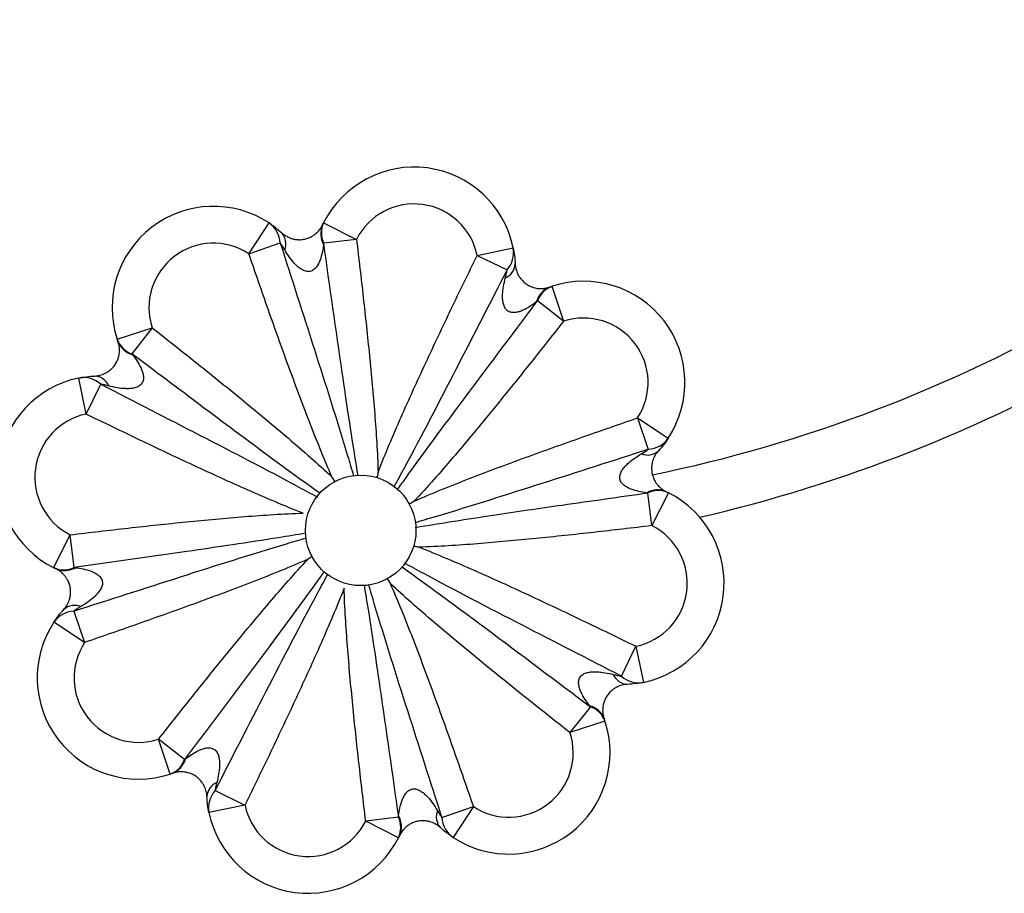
# Paper-space layout '_Inferior' of a CAD drawing. Header units: millimetres. Extents: x -681 to 211, y 556 to 1553.
# Tile 2 of 6: x -328 to -61, y 556 to 794. Entities that reach past the tile are written whole.
import ezdxf

# ---------------------------------------------------------------- set-up
doc = ezdxf.new("R2010")
doc.units = ezdxf.units.MM

psp = doc.layouts.new('_Inferior')

# ---------------------------------------------------------------- linework, layer by layer
at = {"color": 7, "linetype": 'Continuous', "lineweight": 25}
for p, q in [((-265.6, 730.04), (-260.11, 738.4)), ((-245.29, 738.46), (-236.37, 733.95)), ((-265.6, 730.04), (-257.08, 732.98)), ((-236.37, 733.95), (-245.27, 732.89)), ((-203.61, 729.61), (-193.82, 731.64)), ((-203.61, 729.61), (-195.51, 725.66)), ((-183.3, 721.21), (-180.18, 711.71)), ((-180.18, 711.71), (-187.22, 717.24)), ((-301.33, 706.83), (-291.83, 709.95)), ((-291.83, 709.95), (-297.37, 702.91)), ((-309.74, 686.51), (-311.77, 696.3)), ((-309.74, 686.51), (-305.79, 694.62)), ((-160.08, 685.48), (-157.15, 676.95)), ((-160.08, 685.48), (-151.73, 679.99)), ((-231.16, 669.39), (-231.03, 669.42)), ((-156.17, 656.24), (-157.24, 665.14)), ((-151.66, 665.17), (-156.17, 656.24)), ((-222.22, 662.41), (-222.03, 662.29)), ((-318.59, 644.83), (-314.08, 653.76)), ((-313.01, 644.86), (-314.08, 653.76)), ((-220.75, 651.06), (-220.71, 650.9)), ((-313.1, 633.05), (-310.17, 624.52)), ((-310.17, 624.52), (-318.53, 630.01)), ((-164.47, 615.38), (-160.51, 623.49)), ((-160.51, 623.49), (-158.48, 613.7)), ((-172.88, 607.09), (-178.42, 600.05)), ((-168.92, 603.17), (-178.42, 600.05)), ((-283.03, 592.76), (-290.08, 598.29)), ((-286.95, 588.79), (-290.08, 598.29)), ((-274.74, 584.34), (-266.64, 580.39)), ((-266.64, 580.39), (-276.43, 578.36)), ((-213.17, 577.02), (-204.65, 579.96)), ((-204.65, 579.96), (-210.14, 571.6)), ((-224.99, 577.11), (-233.88, 576.05)), ((-224.96, 571.54), (-233.88, 576.05))]:
    psp.add_line(p, q, dxfattribs=at)
psp.add_circle((-235.23, 654.95), 15, dxfattribs=at)
for centre, radius, start, end in [((-235.13, 1055), 393, 281.6091, 318.3018), ((-235.13, 1055), 407, 283.0556, 316.688), ((-220.75, 726.06), 27.5, 11.7095, 153.1923), ((-220.75, 726.06), 17.5, 11.7095, 153.1923), ((-275.21, 715.41), 27.5, 56.7095, 198.1923), ((-264.19, 732.55), 7.13, 3.3901, 55.0791), ((-240.02, 735.49), 6.05, 156.9708, 209.1034), ((-239.38, 735.71), 6.53, 155.0263, 205.5626), ((-260.14, 732.72), 4.6, 339.2274, 40.4154), ((-275.21, 715.41), 17.5, 56.7095, 198.1923), ((-200.84, 730.39), 7.13, 318.3901, 10.0791), ((-197.86, 727.64), 4.6, 294.2274, 355.4154), ((-174.71, 695.08), 27.5, 326.7095, 108.1923), ((-181.67, 715.38), 6.05, 111.9708, 164.1034), ((-181.06, 715.07), 6.53, 110.0263, 160.5626), ((-174.71, 695.08), 17.5, 326.7095, 108.1923), ((-295.2, 709.06), 6.53, 200.0263, 250.5626), ((-295.5, 708.45), 6.05, 201.9708, 254.1034), ((-306.19, 669.38), 27.5, 101.7095, 243.1923), ((-310.52, 689.29), 7.13, 48.3901, 100.0791), ((-307.77, 692.27), 4.6, 24.2274, 85.4154), ((-306.19, 669.38), 17.5, 101.7095, 243.1923), ((-157.57, 684.07), 7.13, 273.3901, 325.0791), ((-157.41, 680.01), 4.6, 249.2274, 310.4154), ((-154.64, 659.89), 6.05, 66.9708, 119.1034), ((-154.42, 659.25), 6.53, 65.0263, 115.5626), ((-164.07, 640.62), 27.5, 281.7095, 63.1923), ((-164.07, 640.62), 17.5, 281.7095, 63.1923), ((-315.83, 650.75), 6.53, 245.0263, 295.5626), ((-315.62, 650.11), 6.05, 246.9708, 299.1034), ((-312.84, 629.99), 4.6, 69.2274, 130.4154), ((-312.68, 625.93), 7.13, 93.3901, 145.0791), ((-295.54, 614.92), 27.5, 146.7095, 288.1923), ((-295.54, 614.92), 17.5, 146.7095, 288.1923), ((-162.48, 617.73), 4.6, 204.2274, 265.4154), ((-159.73, 620.71), 7.13, 228.3901, 280.0791), ((-174.75, 601.55), 6.05, 21.9708, 74.1034), ((-175.05, 600.94), 6.53, 20.0263, 70.5626), ((-195.04, 594.59), 27.5, 236.7095, 18.1923), ((-195.04, 594.59), 17.5, 236.7095, 18.1923), ((-289.19, 594.93), 6.53, 290.0263, 340.5626), ((-288.58, 594.62), 6.05, 291.9708, 344.1034), ((-272.39, 582.36), 4.6, 114.2274, 175.4154), ((-269.41, 579.61), 7.13, 138.3901, 190.0791), ((-249.5, 583.94), 17.5, 191.7095, 333.1923), ((-249.5, 583.94), 27.5, 191.7095, 333.1923), ((-230.23, 574.51), 6.05, 336.9708, 29.1034), ((-210.11, 577.28), 4.6, 159.2274, 220.4154), ((-230.88, 574.29), 6.53, 335.0263, 25.5626), ((-206.06, 577.45), 7.13, 183.3901, 235.0791)]:
    psp.add_arc(centre, radius, start, end, dxfattribs=at)
for points, knots in [([(-260.11, 738.4), (-259.56, 738.03), (-258.98, 737.63), (-257.81, 736.73), (-257.23, 736.23), (-256.64, 735.7)], [0, 0, 0, 0, 0.5, 0.5, 1, 1, 1, 1]), ([(-256.64, 735.7), (-256.31, 735.39), (-255.94, 735.12), (-255.11, 734.62), (-254.66, 734.4), (-253.85, 734.13), (-253.55, 734.05), (-252.93, 733.93), (-252.59, 733.88), (-251.84, 733.85), (-251.45, 733.86), (-250.83, 733.94), (-250.62, 733.98), (-250.22, 734.07), (-250.03, 734.12), (-249.65, 734.23), (-249.48, 734.3), (-249.13, 734.43), (-248.97, 734.51), (-248.67, 734.66), (-248.53, 734.73), (-248.26, 734.89), (-248.13, 734.97), (-247.78, 735.21), (-247.57, 735.37), (-247.18, 735.69), (-247.01, 735.86), (-246.55, 736.34), (-246.3, 736.66), (-245.89, 737.28), (-245.73, 737.57), (-245.59, 737.86)], [0, 0, 0, 0, 0.125, 0.125, 0.25, 0.25, 0.3125, 0.3125, 0.375, 0.375, 0.4375, 0.4375, 0.46875, 0.46875, 0.5, 0.5, 0.53125, 0.53125, 0.5625, 0.5625, 0.59375, 0.59375, 0.625, 0.625, 0.6875, 0.6875, 0.75, 0.75, 0.875, 0.875, 1, 1, 1, 1]), ([(-255.84, 731.09), (-256.04, 731.43), (-256.25, 731.76), (-256.66, 732.39), (-256.87, 732.7), (-257.08, 732.98)], [0, 0, 0, 0, 0.5, 0.5, 1, 1, 1, 1]), ([(-245.31, 732.55), (-245.39, 731.84), (-245.5, 731.12), (-245.81, 729.71), (-246, 729), (-246.4, 727.95), (-246.55, 727.61), (-246.9, 726.96), (-247.1, 726.64), (-247.46, 726.2), (-247.59, 726.06), (-247.87, 725.8), (-248.02, 725.68), (-248.35, 725.47), (-248.53, 725.39), (-248.9, 725.27), (-249.09, 725.23), (-249.68, 725.19), (-250.07, 725.25), (-250.62, 725.45), (-250.8, 725.53), (-251.15, 725.7), (-251.31, 725.8), (-251.79, 726.11), (-252.09, 726.35), (-252.67, 726.86), (-252.94, 727.13), (-253.71, 727.96), (-254.18, 728.56), (-255.05, 729.79), (-255.46, 730.43), (-255.84, 731.09)], [0, 0, 0, 0, 0.125, 0.125, 0.25, 0.25, 0.3125, 0.3125, 0.375, 0.375, 0.40625, 0.40625, 0.4375, 0.4375, 0.46875, 0.46875, 0.5, 0.5, 0.5625, 0.5625, 0.59375, 0.59375, 0.625, 0.625, 0.6875, 0.6875, 0.75, 0.75, 0.875, 0.875, 1, 1, 1, 1]), ([(-236.37, 733.95), (-235.74, 728.7), (-235.13, 723.44), (-233.95, 712.93), (-233.39, 707.67), (-232.34, 697.14), (-231.85, 691.87), (-231.23, 683.96), (-231.04, 681.32), (-230.72, 676.04), (-230.59, 673.4), (-230.51, 670.76)], [0, 0, 0, 0, 0.25, 0.25, 0.5, 0.5, 0.75, 0.75, 0.875, 0.875, 1, 1, 1, 1]), ([(-243, 669.4), (-244.09, 671.87), (-245.13, 674.36), (-247.17, 679.36), (-248.16, 681.87), (-251.08, 689.41), (-252.97, 694.46), (-256.67, 704.59), (-258.49, 709.67), (-262.07, 719.85), (-263.85, 724.94), (-265.6, 730.04)], [0, 0, 0, 0, 0.125, 0.125, 0.25, 0.25, 0.5, 0.5, 0.75, 0.75, 1, 1, 1, 1]), ([(-193.82, 731.64), (-193.69, 730.99), (-193.57, 730.29), (-193.38, 728.83), (-193.31, 728.07), (-193.28, 727.27)], [0, 0, 0, 0, 0.5, 0.5, 1, 1, 1, 1]), ([(-230.51, 670.76), (-229.53, 673.27), (-228.51, 675.77), (-226.42, 680.74), (-225.34, 683.21), (-222.08, 690.61), (-219.84, 695.52), (-215.29, 705.3), (-212.99, 710.18), (-208.33, 719.91), (-205.98, 724.76), (-203.61, 729.61)], [0, 0, 0, 0, 0.125, 0.125, 0.25, 0.25, 0.5, 0.5, 0.75, 0.75, 1, 1, 1, 1]), ([(-193.28, 727.27), (-193.26, 726.82), (-193.19, 726.37), (-192.96, 725.43), (-192.8, 724.95), (-192.41, 724.19), (-192.26, 723.93), (-191.9, 723.4), (-191.69, 723.13), (-191.19, 722.58), (-190.9, 722.31), (-190.41, 721.92), (-190.24, 721.81), (-189.89, 721.58), (-189.72, 721.48), (-189.37, 721.3), (-189.2, 721.22), (-188.86, 721.07), (-188.7, 721.01), (-188.38, 720.9), (-188.22, 720.86), (-187.92, 720.78), (-187.78, 720.74), (-187.36, 720.66), (-187.09, 720.63), (-186.59, 720.59), (-186.36, 720.58), (-185.68, 720.59), (-185.29, 720.64), (-184.56, 720.79), (-184.23, 720.88), (-183.94, 720.99)], [0, 0, 0, 0, 0.125, 0.125, 0.25, 0.25, 0.3125, 0.3125, 0.375, 0.375, 0.4375, 0.4375, 0.46875, 0.46875, 0.5, 0.5, 0.53125, 0.53125, 0.5625, 0.5625, 0.59375, 0.59375, 0.625, 0.625, 0.6875, 0.6875, 0.75, 0.75, 0.875, 0.875, 1, 1, 1, 1]), ([(-195.97, 723.45), (-195.87, 723.83), (-195.78, 724.21), (-195.63, 724.95), (-195.56, 725.31), (-195.51, 725.66)], [0, 0, 0, 0, 0.5, 0.5, 1, 1, 1, 1]), ([(-187.49, 717.03), (-188.05, 716.59), (-188.64, 716.17), (-189.86, 715.38), (-190.49, 715.01), (-191.51, 714.56), (-191.86, 714.42), (-192.57, 714.21), (-192.93, 714.12), (-193.5, 714.06), (-193.69, 714.06), (-194.08, 714.07), (-194.27, 714.1), (-194.65, 714.19), (-194.83, 714.25), (-195.18, 714.42), (-195.34, 714.53), (-195.79, 714.92), (-196.02, 715.24), (-196.27, 715.77), (-196.34, 715.96), (-196.46, 716.32), (-196.51, 716.51), (-196.63, 717.07), (-196.67, 717.45), (-196.72, 718.22), (-196.72, 718.6), (-196.67, 719.73), (-196.58, 720.48), (-196.33, 721.98), (-196.16, 722.72), (-195.97, 723.45)], [0, 0, 0, 0, 0.125, 0.125, 0.25, 0.25, 0.3125, 0.3125, 0.375, 0.375, 0.40625, 0.40625, 0.4375, 0.4375, 0.46875, 0.46875, 0.5, 0.5, 0.5625, 0.5625, 0.59375, 0.59375, 0.625, 0.625, 0.6875, 0.6875, 0.75, 0.75, 0.875, 0.875, 1, 1, 1, 1]), ([(-180.18, 711.71), (-183.45, 707.55), (-186.73, 703.4), (-193.33, 695.13), (-196.66, 691.01), (-203.36, 682.83), (-206.74, 678.76), (-211.89, 672.72), (-213.62, 670.72), (-217.13, 666.76), (-218.91, 664.8), (-220.72, 662.88)], [0, 0, 0, 0, 0.25, 0.25, 0.5, 0.5, 0.75, 0.75, 0.875, 0.875, 1, 1, 1, 1]), ([(-291.83, 709.95), (-287.67, 706.68), (-283.53, 703.4), (-275.26, 696.79), (-271.14, 693.47), (-262.95, 686.77), (-258.88, 683.39), (-252.85, 678.23), (-250.85, 676.5), (-246.89, 672.99), (-244.93, 671.22), (-243, 669.4)], [0, 0, 0, 0, 0.25, 0.25, 0.5, 0.5, 0.75, 0.75, 0.875, 0.875, 1, 1, 1, 1]), ([(-307.4, 696.85), (-306.95, 696.87), (-306.5, 696.93), (-305.56, 697.16), (-305.08, 697.33), (-304.32, 697.71), (-304.05, 697.87), (-303.52, 698.22), (-303.25, 698.43), (-302.7, 698.94), (-302.43, 699.23), (-302.05, 699.72), (-301.93, 699.89), (-301.71, 700.23), (-301.61, 700.41), (-301.43, 700.75), (-301.34, 700.93), (-301.2, 701.26), (-301.14, 701.43), (-301.03, 701.75), (-300.98, 701.9), (-300.9, 702.21), (-300.87, 702.35), (-300.79, 702.77), (-300.75, 703.03), (-300.71, 703.53), (-300.71, 703.77), (-300.72, 704.44), (-300.77, 704.84), (-300.91, 705.57), (-301.01, 705.89), (-301.11, 706.19)], [0, 0, 0, 0, 0.125, 0.125, 0.25, 0.25, 0.3125, 0.3125, 0.375, 0.375, 0.4375, 0.4375, 0.46875, 0.46875, 0.5, 0.5, 0.53125, 0.53125, 0.5625, 0.5625, 0.59375, 0.59375, 0.625, 0.625, 0.6875, 0.6875, 0.75, 0.75, 0.875, 0.875, 1, 1, 1, 1]), ([(-297.16, 702.63), (-296.72, 702.07), (-296.29, 701.49), (-295.51, 700.27), (-295.14, 699.63), (-294.68, 698.62), (-294.55, 698.27), (-294.33, 697.56), (-294.25, 697.19), (-294.19, 696.62), (-294.18, 696.43), (-294.2, 696.05), (-294.22, 695.86), (-294.31, 695.48), (-294.38, 695.3), (-294.55, 694.95), (-294.66, 694.78), (-295.04, 694.34), (-295.37, 694.11), (-295.9, 693.85), (-296.08, 693.78), (-296.45, 693.67), (-296.63, 693.62), (-297.2, 693.5), (-297.58, 693.45), (-298.34, 693.41), (-298.72, 693.41), (-299.86, 693.45), (-300.61, 693.54), (-302.1, 693.8), (-302.84, 693.96), (-303.58, 694.15)], [0, 0, 0, 0, 0.125, 0.125, 0.25, 0.25, 0.3125, 0.3125, 0.375, 0.375, 0.40625, 0.40625, 0.4375, 0.4375, 0.46875, 0.46875, 0.5, 0.5, 0.5625, 0.5625, 0.59375, 0.59375, 0.625, 0.625, 0.6875, 0.6875, 0.75, 0.75, 0.875, 0.875, 1, 1, 1, 1]), ([(-311.77, 696.3), (-311.12, 696.44), (-310.42, 696.56), (-308.96, 696.75), (-308.19, 696.81), (-307.4, 696.85)], [0, 0, 0, 0, 0.5, 0.5, 1, 1, 1, 1]), ([(-303.58, 694.15), (-303.96, 694.25), (-304.34, 694.34), (-305.08, 694.5), (-305.44, 694.56), (-305.79, 694.62)], [0, 0, 0, 0, 0.5, 0.5, 1, 1, 1, 1]), ([(-250.88, 659.62), (-253.4, 660.59), (-255.89, 661.62), (-260.86, 663.71), (-263.34, 664.78), (-270.74, 668.05), (-275.65, 670.29), (-285.43, 674.83), (-290.3, 677.14), (-300.03, 681.8), (-304.89, 684.15), (-309.74, 686.51)], [0, 0, 0, 0, 0.125, 0.125, 0.25, 0.25, 0.5, 0.5, 0.75, 0.75, 1, 1, 1, 1]), ([(-220.72, 662.88), (-218.25, 663.96), (-215.76, 665.01), (-210.77, 667.04), (-208.26, 668.03), (-200.72, 670.96), (-195.67, 672.84), (-185.53, 676.55), (-180.45, 678.36), (-170.28, 681.95), (-165.19, 683.72), (-160.08, 685.48)], [0, 0, 0, 0, 0.125, 0.125, 0.25, 0.25, 0.5, 0.5, 0.75, 0.75, 1, 1, 1, 1]), ([(-151.73, 679.99), (-152.09, 679.43), (-152.5, 678.85), (-153.4, 677.69), (-153.89, 677.1), (-154.43, 676.51)], [0, 0, 0, 0, 0.5, 0.5, 1, 1, 1, 1]), ([(-159.04, 675.72), (-158.7, 675.92), (-158.36, 676.12), (-157.73, 676.53), (-157.43, 676.74), (-157.15, 676.95)], [0, 0, 0, 0, 0.5, 0.5, 1, 1, 1, 1]), ([(-154.43, 676.51), (-154.73, 676.18), (-155.01, 675.81), (-155.51, 674.99), (-155.73, 674.53), (-156, 673.72), (-156.08, 673.43), (-156.2, 672.8), (-156.24, 672.46), (-156.27, 671.71), (-156.26, 671.32), (-156.18, 670.7), (-156.15, 670.5), (-156.06, 670.09), (-156.01, 669.9), (-155.89, 669.53), (-155.83, 669.35), (-155.69, 669.01), (-155.62, 668.85), (-155.47, 668.54), (-155.39, 668.4), (-155.24, 668.13), (-155.16, 668.01), (-154.92, 667.65), (-154.76, 667.44), (-154.43, 667.06), (-154.27, 666.89), (-153.78, 666.42), (-153.47, 666.18), (-152.85, 665.76), (-152.55, 665.6), (-152.27, 665.46)], [0, 0, 0, 0, 0.125, 0.125, 0.25, 0.25, 0.3125, 0.3125, 0.375, 0.375, 0.4375, 0.4375, 0.46875, 0.46875, 0.5, 0.5, 0.53125, 0.53125, 0.5625, 0.5625, 0.59375, 0.59375, 0.625, 0.625, 0.6875, 0.6875, 0.75, 0.75, 0.875, 0.875, 1, 1, 1, 1]), ([(-157.58, 665.18), (-158.29, 665.27), (-159, 665.38), (-160.42, 665.68), (-161.13, 665.88), (-162.17, 666.27), (-162.51, 666.42), (-163.17, 666.77), (-163.49, 666.97), (-163.93, 667.33), (-164.07, 667.46), (-164.33, 667.74), (-164.45, 667.9), (-164.65, 668.23), (-164.74, 668.4), (-164.86, 668.77), (-164.9, 668.97), (-164.94, 669.55), (-164.87, 669.94), (-164.68, 670.5), (-164.6, 670.68), (-164.42, 671.02), (-164.33, 671.19), (-164.01, 671.67), (-163.78, 671.97), (-163.27, 672.54), (-163, 672.81), (-162.16, 673.58), (-161.57, 674.05), (-160.33, 674.93), (-159.69, 675.33), (-159.04, 675.72)], [0, 0, 0, 0, 0.125, 0.125, 0.25, 0.25, 0.3125, 0.3125, 0.375, 0.375, 0.40625, 0.40625, 0.4375, 0.4375, 0.46875, 0.46875, 0.5, 0.5, 0.5625, 0.5625, 0.59375, 0.59375, 0.625, 0.625, 0.6875, 0.6875, 0.75, 0.75, 0.875, 0.875, 1, 1, 1, 1]), ([(-242.26, 668.35), (-242.5, 668.69), (-242.74, 669.04), (-242.98, 669.38), (-242.99, 669.39), (-243, 669.4), (-243, 669.4)], [0, 0, 0, 0, 0.001258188, 0.001258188, 0.001258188, 0.001290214, 0.001290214, 0.001290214, 0.001290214]), ([(-314.08, 653.76), (-308.83, 654.39), (-303.57, 655), (-293.06, 656.17), (-287.8, 656.74), (-277.27, 657.79), (-272, 658.27), (-264.09, 658.9), (-261.45, 659.09), (-256.17, 659.41), (-253.53, 659.54), (-250.88, 659.62)], [0, 0, 0, 0, 0.25, 0.25, 0.5, 0.5, 0.75, 0.75, 0.875, 0.875, 1, 1, 1, 1]), ([(-156.17, 656.24), (-161.43, 655.61), (-166.68, 655), (-177.2, 653.83), (-182.46, 653.26), (-192.99, 652.21), (-198.25, 651.73), (-206.17, 651.1), (-208.8, 650.91), (-214.08, 650.59), (-216.73, 650.46), (-219.37, 650.38)], [0, 0, 0, 0, 0.25, 0.25, 0.5, 0.5, 0.75, 0.75, 0.875, 0.875, 1, 1, 1, 1]), ([(-219.37, 650.38), (-216.86, 649.41), (-214.36, 648.38), (-209.39, 646.29), (-206.91, 645.22), (-199.51, 641.95), (-194.61, 639.71), (-184.82, 635.17), (-179.95, 632.86), (-170.22, 628.2), (-165.36, 625.85), (-160.51, 623.49)], [0, 0, 0, 0, 0.125, 0.125, 0.25, 0.25, 0.5, 0.5, 0.75, 0.75, 1, 1, 1, 1]), ([(-249.53, 647.12), (-252, 646.04), (-254.49, 644.99), (-259.48, 642.96), (-261.99, 641.97), (-269.53, 639.04), (-274.59, 637.16), (-284.72, 633.45), (-289.8, 631.64), (-299.97, 628.05), (-305.07, 626.28), (-310.17, 624.52)], [0, 0, 0, 0, 0.125, 0.125, 0.25, 0.25, 0.5, 0.5, 0.75, 0.75, 1, 1, 1, 1]), ([(-290.08, 598.29), (-286.81, 602.45), (-283.52, 606.6), (-276.92, 614.87), (-273.6, 618.99), (-266.89, 627.17), (-263.51, 631.24), (-258.36, 637.28), (-256.63, 639.28), (-253.12, 643.24), (-251.34, 645.2), (-249.53, 647.12)], [0, 0, 0, 0, 0.25, 0.25, 0.5, 0.5, 0.75, 0.75, 0.875, 0.875, 1, 1, 1, 1]), ([(-248.48, 647.87), (-248.82, 647.63), (-249.16, 647.38), (-249.5, 647.14), (-249.51, 647.14), (-249.52, 647.13), (-249.53, 647.12)], [0, 0, 0, 0, 0.001258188, 0.001258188, 0.001258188, 0.001290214, 0.001290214, 0.001290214, 0.001290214]), ([(-315.82, 633.49), (-315.52, 633.82), (-315.24, 634.19), (-314.74, 635.01), (-314.52, 635.47), (-314.25, 636.28), (-314.18, 636.57), (-314.05, 637.2), (-314.01, 637.54), (-313.98, 638.29), (-313.99, 638.68), (-314.07, 639.3), (-314.1, 639.5), (-314.19, 639.91), (-314.24, 640.1), (-314.36, 640.47), (-314.42, 640.65), (-314.56, 640.99), (-314.63, 641.15), (-314.78, 641.46), (-314.86, 641.6), (-315.02, 641.87), (-315.1, 641.99), (-315.33, 642.35), (-315.5, 642.56), (-315.82, 642.94), (-315.98, 643.11), (-316.47, 643.58), (-316.79, 643.82), (-317.4, 644.24), (-317.7, 644.4), (-317.98, 644.54)], [0, 0, 0, 0, 0.125, 0.125, 0.25, 0.25, 0.3125, 0.3125, 0.375, 0.375, 0.4375, 0.4375, 0.46875, 0.46875, 0.5, 0.5, 0.53125, 0.53125, 0.5625, 0.5625, 0.59375, 0.59375, 0.625, 0.625, 0.6875, 0.6875, 0.75, 0.75, 0.875, 0.875, 1, 1, 1, 1]), ([(-312.67, 644.82), (-311.96, 644.73), (-311.25, 644.62), (-309.83, 644.32), (-309.12, 644.12), (-308.08, 643.73), (-307.74, 643.58), (-307.08, 643.23), (-306.77, 643.03), (-306.32, 642.67), (-306.18, 642.54), (-305.92, 642.26), (-305.8, 642.1), (-305.6, 641.77), (-305.52, 641.6), (-305.39, 641.23), (-305.35, 641.03), (-305.31, 640.45), (-305.38, 640.06), (-305.57, 639.5), (-305.65, 639.32), (-305.83, 638.98), (-305.93, 638.81), (-306.24, 638.33), (-306.48, 638.03), (-306.99, 637.46), (-307.25, 637.19), (-308.09, 636.42), (-308.68, 635.95), (-309.92, 635.07), (-310.56, 634.67), (-311.21, 634.28)], [0, 0, 0, 0, 0.125, 0.125, 0.25, 0.25, 0.3125, 0.3125, 0.375, 0.375, 0.40625, 0.40625, 0.4375, 0.4375, 0.46875, 0.46875, 0.5, 0.5, 0.5625, 0.5625, 0.59375, 0.59375, 0.625, 0.625, 0.6875, 0.6875, 0.75, 0.75, 0.875, 0.875, 1, 1, 1, 1]), ([(-227.99, 641.65), (-227.75, 641.31), (-227.51, 640.96), (-227.27, 640.62), (-227.26, 640.61), (-227.26, 640.6), (-227.25, 640.6)], [0, 0, 0, 0, 0.001258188, 0.001258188, 0.001258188, 0.001290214, 0.001290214, 0.001290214, 0.001290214]), ([(-239.74, 639.24), (-240.72, 636.73), (-241.74, 634.23), (-243.84, 629.26), (-244.91, 626.79), (-248.17, 619.39), (-250.41, 614.48), (-254.96, 604.7), (-257.27, 599.82), (-261.92, 590.09), (-264.27, 585.24), (-266.64, 580.39)], [0, 0, 0, 0, 0.125, 0.125, 0.25, 0.25, 0.5, 0.5, 0.75, 0.75, 1, 1, 1, 1]), ([(-233.88, 576.05), (-234.51, 581.3), (-235.12, 586.56), (-236.3, 597.07), (-236.86, 602.33), (-237.91, 612.86), (-238.4, 618.13), (-239.02, 626.04), (-239.21, 628.68), (-239.53, 633.96), (-239.66, 636.6), (-239.74, 639.24)], [0, 0, 0, 0, 0.25, 0.25, 0.5, 0.5, 0.75, 0.75, 0.875, 0.875, 1, 1, 1, 1]), ([(-227.25, 640.6), (-226.16, 638.13), (-225.12, 635.64), (-223.09, 630.64), (-222.09, 628.13), (-219.17, 620.59), (-217.28, 615.54), (-213.58, 605.41), (-211.76, 600.33), (-208.18, 590.15), (-206.41, 585.06), (-204.65, 579.96)], [0, 0, 0, 0, 0.125, 0.125, 0.25, 0.25, 0.5, 0.5, 0.75, 0.75, 1, 1, 1, 1]), ([(-178.42, 600.05), (-182.58, 603.32), (-186.73, 606.6), (-194.99, 613.21), (-199.11, 616.53), (-207.3, 623.23), (-211.37, 626.61), (-217.4, 631.77), (-219.4, 633.5), (-223.36, 637.01), (-225.32, 638.78), (-227.25, 640.6)], [0, 0, 0, 0, 0.25, 0.25, 0.5, 0.5, 0.75, 0.75, 0.875, 0.875, 1, 1, 1, 1]), ([(-318.53, 630.01), (-318.16, 630.57), (-317.75, 631.15), (-316.85, 632.31), (-316.36, 632.9), (-315.82, 633.49)], [0, 0, 0, 0, 0.5, 0.5, 1, 1, 1, 1]), ([(-311.21, 634.28), (-311.56, 634.08), (-311.89, 633.88), (-312.52, 633.47), (-312.82, 633.26), (-313.1, 633.05)], [0, 0, 0, 0, 0.5, 0.5, 1, 1, 1, 1]), ([(-173.09, 607.37), (-173.53, 607.93), (-173.96, 608.51), (-174.75, 609.73), (-175.11, 610.37), (-175.57, 611.38), (-175.7, 611.73), (-175.92, 612.44), (-176, 612.81), (-176.06, 613.38), (-176.07, 613.57), (-176.05, 613.95), (-176.03, 614.14), (-175.94, 614.52), (-175.88, 614.7), (-175.7, 615.05), (-175.59, 615.22), (-175.21, 615.66), (-174.88, 615.89), (-174.35, 616.15), (-174.17, 616.22), (-173.8, 616.33), (-173.62, 616.38), (-173.06, 616.5), (-172.68, 616.55), (-171.91, 616.59), (-171.53, 616.59), (-170.39, 616.55), (-169.64, 616.46), (-168.15, 616.2), (-167.41, 616.04), (-166.68, 615.85)], [0, 0, 0, 0, 0.125, 0.125, 0.25, 0.25, 0.3125, 0.3125, 0.375, 0.375, 0.40625, 0.40625, 0.4375, 0.4375, 0.46875, 0.46875, 0.5, 0.5, 0.5625, 0.5625, 0.59375, 0.59375, 0.625, 0.625, 0.6875, 0.6875, 0.75, 0.75, 0.875, 0.875, 1, 1, 1, 1]), ([(-166.68, 615.85), (-166.29, 615.75), (-165.91, 615.66), (-165.17, 615.5), (-164.81, 615.44), (-164.47, 615.38)], [0, 0, 0, 0, 0.5, 0.5, 1, 1, 1, 1]), ([(-162.85, 613.15), (-163.3, 613.13), (-163.76, 613.07), (-164.69, 612.84), (-165.17, 612.67), (-165.94, 612.29), (-166.2, 612.13), (-166.73, 611.78), (-167, 611.57), (-167.55, 611.06), (-167.82, 610.77), (-168.2, 610.28), (-168.32, 610.11), (-168.54, 609.77), (-168.65, 609.59), (-168.83, 609.25), (-168.91, 609.07), (-169.05, 608.74), (-169.11, 608.57), (-169.22, 608.25), (-169.27, 608.1), (-169.35, 607.79), (-169.38, 607.65), (-169.47, 607.23), (-169.5, 606.97), (-169.54, 606.47), (-169.55, 606.23), (-169.53, 605.56), (-169.48, 605.16), (-169.34, 604.43), (-169.24, 604.11), (-169.14, 603.81)], [0, 0, 0, 0, 0.125, 0.125, 0.25, 0.25, 0.3125, 0.3125, 0.375, 0.375, 0.4375, 0.4375, 0.46875, 0.46875, 0.5, 0.5, 0.53125, 0.53125, 0.5625, 0.5625, 0.59375, 0.59375, 0.625, 0.625, 0.6875, 0.6875, 0.75, 0.75, 0.875, 0.875, 1, 1, 1, 1]), ([(-158.48, 613.7), (-159.14, 613.56), (-159.83, 613.44), (-161.29, 613.25), (-162.06, 613.19), (-162.85, 613.15)], [0, 0, 0, 0, 0.5, 0.5, 1, 1, 1, 1]), ([(-282.76, 592.97), (-282.2, 593.41), (-281.62, 593.83), (-280.4, 594.62), (-279.76, 594.99), (-278.74, 595.44), (-278.4, 595.58), (-277.68, 595.79), (-277.32, 595.88), (-276.75, 595.94), (-276.56, 595.94), (-276.18, 595.93), (-275.98, 595.9), (-275.61, 595.81), (-275.42, 595.75), (-275.08, 595.58), (-274.91, 595.47), (-274.47, 595.08), (-274.24, 594.76), (-273.98, 594.23), (-273.91, 594.04), (-273.79, 593.68), (-273.74, 593.49), (-273.63, 592.93), (-273.58, 592.55), (-273.53, 591.78), (-273.53, 591.4), (-273.58, 590.27), (-273.67, 589.52), (-273.92, 588.02), (-274.09, 587.28), (-274.28, 586.55)], [0, 0, 0, 0, 0.125, 0.125, 0.25, 0.25, 0.3125, 0.3125, 0.375, 0.375, 0.40625, 0.40625, 0.4375, 0.4375, 0.46875, 0.46875, 0.5, 0.5, 0.5625, 0.5625, 0.59375, 0.59375, 0.625, 0.625, 0.6875, 0.6875, 0.75, 0.75, 0.875, 0.875, 1, 1, 1, 1]), ([(-276.98, 582.73), (-277, 583.18), (-277.06, 583.63), (-277.29, 584.57), (-277.46, 585.05), (-277.84, 585.81), (-277.99, 586.07), (-278.35, 586.6), (-278.56, 586.87), (-279.06, 587.42), (-279.35, 587.69), (-279.84, 588.08), (-280.01, 588.19), (-280.36, 588.42), (-280.53, 588.52), (-280.88, 588.7), (-281.05, 588.78), (-281.39, 588.93), (-281.55, 588.99), (-281.87, 589.1), (-282.03, 589.14), (-282.33, 589.22), (-282.48, 589.26), (-282.9, 589.34), (-283.16, 589.37), (-283.66, 589.41), (-283.9, 589.42), (-284.57, 589.41), (-284.97, 589.36), (-285.69, 589.21), (-286.02, 589.12), (-286.32, 589.01)], [0, 0, 0, 0, 0.125, 0.125, 0.25, 0.25, 0.3125, 0.3125, 0.375, 0.375, 0.4375, 0.4375, 0.46875, 0.46875, 0.5, 0.5, 0.53125, 0.53125, 0.5625, 0.5625, 0.59375, 0.59375, 0.625, 0.625, 0.6875, 0.6875, 0.75, 0.75, 0.875, 0.875, 1, 1, 1, 1]), ([(-274.28, 586.55), (-274.38, 586.17), (-274.47, 585.79), (-274.63, 585.05), (-274.69, 584.69), (-274.74, 584.34)], [0, 0, 0, 0, 0.5, 0.5, 1, 1, 1, 1]), ([(-276.43, 578.36), (-276.57, 579.01), (-276.69, 579.71), (-276.87, 581.17), (-276.94, 581.93), (-276.98, 582.73)], [0, 0, 0, 0, 0.5, 0.5, 1, 1, 1, 1]), ([(-224.94, 577.45), (-224.86, 578.16), (-224.75, 578.88), (-224.44, 580.29), (-224.25, 581), (-223.85, 582.05), (-223.7, 582.39), (-223.36, 583.04), (-223.16, 583.36), (-222.8, 583.8), (-222.66, 583.94), (-222.38, 584.2), (-222.23, 584.32), (-221.9, 584.53), (-221.73, 584.61), (-221.36, 584.73), (-221.16, 584.77), (-220.58, 584.81), (-220.18, 584.75), (-219.63, 584.55), (-219.45, 584.47), (-219.1, 584.3), (-218.94, 584.2), (-218.46, 583.89), (-218.16, 583.65), (-217.58, 583.14), (-217.32, 582.87), (-216.54, 582.04), (-216.08, 581.44), (-215.2, 580.21), (-214.79, 579.57), (-214.41, 578.91)], [0, 0, 0, 0, 0.125, 0.125, 0.25, 0.25, 0.3125, 0.3125, 0.375, 0.375, 0.40625, 0.40625, 0.4375, 0.4375, 0.46875, 0.46875, 0.5, 0.5, 0.5625, 0.5625, 0.59375, 0.59375, 0.625, 0.625, 0.6875, 0.6875, 0.75, 0.75, 0.875, 0.875, 1, 1, 1, 1]), ([(-214.41, 578.91), (-214.21, 578.57), (-214.01, 578.24), (-213.59, 577.61), (-213.38, 577.3), (-213.17, 577.02)], [0, 0, 0, 0, 0.5, 0.5, 1, 1, 1, 1]), ([(-213.61, 574.3), (-213.95, 574.61), (-214.31, 574.88), (-215.14, 575.38), (-215.59, 575.6), (-216.4, 575.87), (-216.7, 575.95), (-217.33, 576.07), (-217.66, 576.12), (-218.41, 576.15), (-218.81, 576.14), (-219.42, 576.06), (-219.63, 576.02), (-220.03, 575.93), (-220.23, 575.88), (-220.6, 575.77), (-220.78, 575.7), (-221.12, 575.57), (-221.28, 575.49), (-221.58, 575.34), (-221.73, 575.27), (-221.99, 575.11), (-222.12, 575.03), (-222.48, 574.79), (-222.69, 574.63), (-223.07, 574.31), (-223.24, 574.14), (-223.7, 573.66), (-223.95, 573.34), (-224.36, 572.72), (-224.53, 572.43), (-224.66, 572.14)], [0, 0, 0, 0, 0.125, 0.125, 0.25, 0.25, 0.3125, 0.3125, 0.375, 0.375, 0.4375, 0.4375, 0.46875, 0.46875, 0.5, 0.5, 0.53125, 0.53125, 0.5625, 0.5625, 0.59375, 0.59375, 0.625, 0.625, 0.6875, 0.6875, 0.75, 0.75, 0.875, 0.875, 1, 1, 1, 1]), ([(-210.14, 571.6), (-210.7, 571.97), (-211.27, 572.37), (-212.44, 573.27), (-213.03, 573.77), (-213.61, 574.3)], [0, 0, 0, 0, 0.5, 0.5, 1, 1, 1, 1])]:
    psp.add_open_spline(points, degree=3, knots=knots, dxfattribs=at)
for points in [[(-245.59, 737.86), (-245.49, 738.06), (-245.39, 738.27), (-245.29, 738.46)], [(-245.27, 732.89), (-245.28, 732.78), (-245.29, 732.66), (-245.31, 732.55)], [(-183.94, 720.99), (-183.72, 721.07), (-183.51, 721.14), (-183.3, 721.21)], [(-187.22, 717.24), (-187.31, 717.18), (-187.4, 717.11), (-187.49, 717.03)], [(-301.11, 706.19), (-301.19, 706.41), (-301.26, 706.62), (-301.33, 706.83)], [(-297.37, 702.91), (-297.3, 702.82), (-297.23, 702.73), (-297.16, 702.63)], [(-242.42, 668.09), (-242.37, 668.18), (-242.31, 668.26), (-242.26, 668.35)], [(-230.73, 669.48), (-230.83, 669.46), (-230.93, 669.44), (-231.03, 669.42)], [(-230.51, 670.76), (-230.58, 670.33), (-230.66, 669.91), (-230.73, 669.48)], [(-157.24, 665.14), (-157.35, 665.15), (-157.46, 665.17), (-157.58, 665.18)], [(-152.27, 665.46), (-152.06, 665.37), (-151.86, 665.27), (-151.66, 665.17)], [(-221.78, 662.13), (-221.86, 662.19), (-221.95, 662.24), (-222.03, 662.29)], [(-220.72, 662.88), (-221.07, 662.63), (-221.42, 662.38), (-221.78, 662.13)], [(-220.64, 650.6), (-220.67, 650.7), (-220.69, 650.8), (-220.71, 650.9)], [(-219.37, 650.38), (-219.79, 650.46), (-220.22, 650.53), (-220.64, 650.6)], [(-317.98, 644.54), (-318.19, 644.63), (-318.39, 644.73), (-318.59, 644.83)], [(-313.01, 644.86), (-312.9, 644.85), (-312.79, 644.83), (-312.67, 644.82)], [(-227.83, 641.91), (-227.89, 641.82), (-227.94, 641.74), (-227.99, 641.65)], [(-172.88, 607.09), (-172.95, 607.18), (-173.02, 607.27), (-173.09, 607.37)], [(-169.14, 603.81), (-169.06, 603.59), (-168.99, 603.38), (-168.92, 603.17)], [(-283.03, 592.76), (-282.94, 592.82), (-282.85, 592.89), (-282.76, 592.97)], [(-286.32, 589.01), (-286.53, 588.93), (-286.74, 588.86), (-286.95, 588.79)], [(-224.99, 577.11), (-224.97, 577.22), (-224.96, 577.34), (-224.94, 577.45)], [(-224.66, 572.14), (-224.76, 571.94), (-224.86, 571.73), (-224.96, 571.54)]]:
    psp.add_open_spline(points, degree=3, dxfattribs=at)
at = {"color": 8, "linetype": 'Continuous', "lineweight": 25}
for points, knots in [([(-257.08, 732.98), (-253.98, 723.34), (-247.79, 704.1), (-241.1, 683.04), (-237.71, 671.59), (-237.18, 669.77)], [0, 0, 0, 0, 0.457953, 0.914203, 1, 1, 1, 1]), ([(-235.92, 669.77), (-236.13, 671.03), (-237.68, 680.33), (-240.8, 701.37), (-243.61, 721.18), (-245.27, 732.89)], [0, 0, 0, 0, 0.060059, 0.444387, 1, 1, 1, 1]), ([(-195.51, 725.66), (-200.13, 716.65), (-209.36, 698.67), (-219.55, 679), (-225.29, 668.45), (-226.22, 666.74)], [0, 0, 0, 0, 0.456698, 0.911698, 1, 1, 1, 1]), ([(-225.22, 666.04), (-224.48, 667.07), (-219.01, 674.73), (-206.36, 691.8), (-194.33, 707.79), (-187.22, 717.24)], [0, 0, 0, 0, 0.059511, 0.444064, 1, 1, 1, 1]), ([(-246.24, 664.96), (-247.24, 665.68), (-254.88, 671.13), (-271.93, 683.77), (-287.92, 695.8), (-297.37, 702.91)], [0, 0, 0, 0, 0.058106, 0.443233, 1, 1, 1, 1]), ([(-305.79, 694.62), (-296.78, 689.99), (-278.8, 680.76), (-259.17, 670.6), (-248.66, 664.89), (-246.99, 663.98)], [0, 0, 0, 0, 0.457717, 0.913732, 1, 1, 1, 1]), ([(-157.15, 676.95), (-166.79, 673.85), (-186.03, 667.66), (-207.13, 660.96), (-218.63, 657.56), (-220.48, 657.01)], [0, 0, 0, 0, 0.457013, 0.912326, 1, 1, 1, 1]), ([(-220.43, 655.77), (-213.38, 656.9), (-200.11, 659.03), (-179.02, 662.06), (-165, 664.04), (-157.24, 665.14)], [0, 0, 0, 0, 0.335607, 0.632312, 1, 1, 1, 1]), ([(-313.1, 633.05), (-303.46, 636.15), (-284.22, 642.34), (-263.22, 649.01), (-251.81, 652.38), (-250.04, 652.91)], [0, 0, 0, 0, 0.458985, 0.916264, 1, 1, 1, 1]), ([(-250.1, 654.18), (-252.57, 653.77), (-263.32, 652), (-284.29, 648.93), (-302.82, 646.3), (-313.01, 644.86)], [0, 0, 0, 0, 0.118139, 0.514874, 1, 1, 1, 1]), ([(-223.99, 645.03), (-223, 644.31), (-215.36, 638.86), (-198.33, 626.23), (-182.33, 614.2), (-172.88, 607.09)], [0, 0, 0, 0, 0.057808, 0.443057, 1, 1, 1, 1]), ([(-164.47, 615.38), (-173.47, 620.01), (-191.46, 629.24), (-211.1, 639.41), (-221.63, 645.14), (-223.32, 646.06)], [0, 0, 0, 0, 0.457216, 0.912733, 1, 1, 1, 1]), ([(-245.14, 643.81), (-245.76, 642.95), (-251.1, 635.46), (-263.71, 618.44), (-275.82, 602.34), (-283.03, 592.76)], [0, 0, 0, 0, 0.050231, 0.434692, 1, 1, 1, 1]), ([(-274.74, 584.34), (-270.12, 593.35), (-260.89, 611.33), (-250.75, 630.91), (-245.06, 641.37), (-244.18, 643)], [0, 0, 0, 0, 0.458761, 0.915816, 1, 1, 1, 1]), ([(-234.32, 640.15), (-234.11, 638.92), (-232.57, 629.64), (-229.45, 608.63), (-226.64, 588.82), (-224.99, 577.11)], [0, 0, 0, 0, 0.058925, 0.443717, 1, 1, 1, 1]), ([(-213.17, 577.02), (-216.27, 586.66), (-222.46, 605.9), (-229.15, 626.96), (-232.54, 638.43), (-233.08, 640.26)], [0, 0, 0, 0, 0.457751, 0.9138, 1, 1, 1, 1])]:
    psp.add_open_spline(points, degree=3, knots=knots, dxfattribs=at)

doc.saveas('drawing.dxf')
